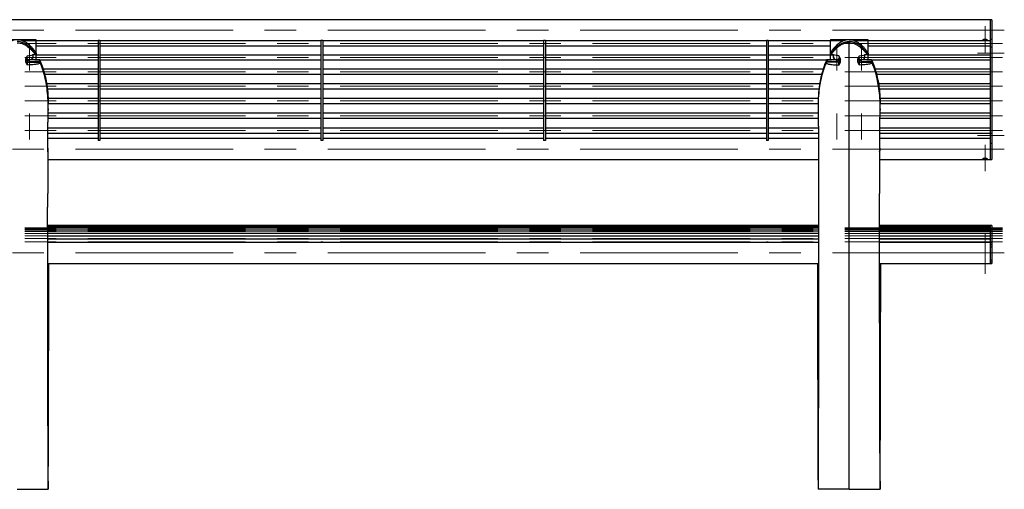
# Model space of a CAD drawing. Header units: millimetres. Extents: x 69 to 334, y 137 to 214.
# Tile 3 of 3: x 175 to 334, y 139 to 214. Entities that reach past the tile are written whole.
import ezdxf

# ---------------------------------------------------------------- set-up
doc = ezdxf.new("R2010")
doc.units = ezdxf.units.MM
doc.linetypes.add('CENTERX2', pattern=[20.32, 12.7, -2.54, 2.54, -2.54])
doc.layers.add('FORMAT', color=7, linetype='Continuous')

msp = doc.modelspace()

# ---------------------------------------------------------------- linework, layer by layer
at = {"color": 7, "linetype": 'Continuous', "lineweight": 25}
for p, q in [((331.2, 214.29), (151.8, 214.29)), ((331.5, 214.29), (331.2, 214.29)), ((331.2, 214.29), (331.2, 211.12)), ((331.5, 214.29), (331.5, 211.12)), ((171.5, 211.08), (177.5, 211.08)), ((177.5, 211.08), (177.5, 210.92)), ((305.5, 211.08), (305.5, 210.92)), ((305.5, 211.08), (311.5, 211.08)), ((311.5, 211.08), (311.5, 210.92)), ((331.5, 211.12), (331.2, 211.12)), ((331.2, 211.12), (331.2, 209.88)), ((331.5, 211.12), (331.5, 209.88)), ((175.31, 210.92), (177.5, 210.92)), ((177.5, 210.92), (187.53, 210.92)), ((177.5, 210.92), (177.5, 208.98)), ((187.53, 210.88), (177.5, 210.88)), ((177.5, 210.08), (187.53, 210.08)), ((187.83, 210.92), (187.53, 210.92)), ((187.53, 210.92), (187.53, 194.86)), ((187.83, 210.92), (223.41, 210.92)), ((187.83, 210.92), (187.83, 194.86)), ((223.41, 210.88), (187.83, 210.88)), ((187.83, 210.08), (223.41, 210.08)), ((223.71, 210.92), (223.41, 210.92)), ((223.41, 210.92), (223.41, 194.86)), ((223.71, 210.92), (259.29, 210.92)), ((223.71, 210.92), (223.71, 194.86)), ((259.29, 210.88), (223.71, 210.88)), ((223.71, 210.08), (259.29, 210.08)), ((259.59, 210.92), (259.29, 210.92)), ((259.29, 210.92), (259.29, 194.86)), ((259.59, 210.92), (295.17, 210.92)), ((259.59, 210.92), (259.59, 194.86)), ((295.17, 210.88), (259.59, 210.88)), ((259.59, 210.08), (295.17, 210.08)), ((295.47, 210.92), (295.17, 210.92)), ((295.17, 210.92), (295.17, 194.86)), ((295.47, 210.92), (305.5, 210.92)), ((295.47, 210.92), (295.47, 194.86)), ((305.5, 210.88), (295.47, 210.88)), ((295.47, 210.08), (305.5, 210.08)), ((305.5, 210.92), (307.72, 210.92)), ((305.5, 208.98), (305.5, 210.92)), ((309.31, 210.92), (311.5, 210.92)), ((311.5, 210.92), (331.2, 210.92)), ((311.5, 210.92), (311.5, 208.98)), ((331.2, 210.88), (311.5, 210.88)), ((311.5, 210.08), (331.2, 210.08)), ((331.5, 209.88), (331.2, 209.88)), ((331.2, 209.88), (331.2, 195.98)), ((331.5, 209.88), (331.5, 195.98)), ((175.9, 208), (176.15, 208.49)), ((175.9, 207.45), (175.9, 208)), ((175.9, 207.88), (176.15, 207.46)), ((176.19, 208.5), (176.13, 208.44)), ((178.13, 207.81), (176.48, 207.88)), ((176.48, 207.64), (176.48, 207.87)), ((176.48, 207.87), (178.14, 207.8)), ((177, 208.61), (176.91, 208.61)), ((177.56, 208.65), (176.96, 208.63)), ((177, 208.63), (177, 208.17)), ((177.44, 208.79), (177.44, 208.84)), ((177.5, 208.65), (177.5, 207.83)), ((187.53, 208.61), (177.5, 208.61)), ((177.56, 208.88), (177.56, 208.65)), ((177.93, 207.81), (187.53, 207.81)), ((178.14, 207.8), (178.13, 207.81)), ((178.14, 207.57), (178.14, 207.8)), ((223.41, 208.61), (187.83, 208.61)), ((187.83, 207.81), (223.41, 207.81)), ((259.29, 208.61), (223.71, 208.61)), ((223.71, 207.81), (259.29, 207.81)), ((295.17, 208.61), (259.59, 208.61)), ((259.59, 207.81), (295.17, 207.81)), ((305.5, 208.61), (295.47, 208.61)), ((295.47, 207.81), (305.07, 207.81)), ((306.52, 207.87), (304.86, 207.8)), ((304.86, 207.8), (304.87, 207.81)), ((304.86, 207.57), (304.86, 207.8)), ((306.52, 207.88), (304.87, 207.81)), ((305.44, 208.88), (305.44, 208.65)), ((305.44, 208.65), (306.04, 208.63)), ((305.5, 207.83), (305.5, 208.65)), ((305.56, 208.79), (305.56, 208.84)), ((306, 208.17), (306, 208.63)), ((306.09, 208.61), (306, 208.61)), ((306.52, 207.64), (306.52, 207.87)), ((306.81, 208.5), (306.87, 208.44)), ((307.1, 208), (306.85, 208.49)), ((307.1, 207.88), (306.85, 207.46)), ((307.1, 207.45), (307.1, 208)), ((309.9, 208), (310.15, 208.49)), ((309.9, 207.45), (309.9, 208)), ((309.9, 207.88), (310.15, 207.46)), ((310.19, 208.5), (310.13, 208.44)), ((312.13, 207.81), (310.48, 207.88)), ((310.48, 207.64), (310.48, 207.87)), ((310.48, 207.87), (312.14, 207.8)), ((311, 208.61), (310.91, 208.61)), ((311.56, 208.65), (310.96, 208.63)), ((311, 208.63), (311, 208.17)), ((311.44, 208.79), (311.44, 208.84)), ((311.5, 208.65), (311.5, 207.83)), ((331.2, 208.61), (311.5, 208.61)), ((311.56, 208.88), (311.56, 208.65)), ((311.93, 207.81), (331.2, 207.81)), ((312.14, 207.8), (312.13, 207.81)), ((312.14, 207.57), (312.14, 207.8)), ((176.15, 207), (175.9, 207.45)), ((176.15, 207), (176.15, 207.46)), ((176.15, 207.46), (178.22, 207.38)), ((176.48, 207.64), (178.14, 207.57)), ((178.22, 207.38), (178.22, 207.3)), ((187.53, 206.31), (178.69, 206.31)), ((223.41, 206.31), (187.83, 206.31)), ((259.29, 206.31), (223.71, 206.31)), ((295.17, 206.31), (259.59, 206.31)), ((304.31, 206.31), (295.47, 206.31)), ((306.85, 207.46), (304.78, 207.38)), ((304.78, 207.38), (304.78, 207.3)), ((306.52, 207.64), (304.86, 207.57)), ((306.85, 207), (306.85, 207.46)), ((306.85, 207), (307.1, 207.45)), ((310.15, 207), (309.9, 207.45)), ((310.15, 207), (310.15, 207.46)), ((310.15, 207.46), (312.22, 207.38)), ((310.48, 207.64), (312.14, 207.57)), ((312.22, 207.38), (312.22, 207.3)), ((331.2, 206.31), (312.69, 206.31)), ((178.92, 205.51), (187.53, 205.51)), ((187.83, 205.51), (223.41, 205.51)), ((223.71, 205.51), (259.29, 205.51)), ((259.59, 205.51), (295.17, 205.51)), ((295.47, 205.51), (304.08, 205.51)), ((312.92, 205.51), (331.2, 205.51)), ((187.53, 203.98), (179.24, 203.98)), ((179.35, 203.18), (187.53, 203.18)), ((223.41, 203.98), (187.83, 203.98)), ((187.83, 203.18), (223.41, 203.18)), ((259.29, 203.98), (223.71, 203.98)), ((223.71, 203.18), (259.29, 203.18)), ((295.17, 203.98), (259.59, 203.98)), ((259.59, 203.18), (295.17, 203.18)), ((303.76, 203.98), (295.47, 203.98)), ((295.47, 203.18), (303.65, 203.18)), ((331.2, 203.98), (313.24, 203.98)), ((313.35, 203.18), (331.2, 203.18)), ((187.53, 201.62), (179.48, 201.62)), ((223.41, 201.62), (187.83, 201.62)), ((259.29, 201.62), (223.71, 201.62)), ((295.17, 201.62), (259.59, 201.62)), ((303.52, 201.62), (295.47, 201.62)), ((331.2, 201.62), (313.48, 201.62)), ((179.5, 199.95), (179.49, 199.74)), ((179.5, 200.82), (187.53, 200.82)), ((179.5, 200.37), (179.5, 200.68)), ((187.83, 200.82), (223.41, 200.82)), ((223.71, 200.82), (259.29, 200.82)), ((259.59, 200.82), (295.17, 200.82)), ((295.47, 200.82), (303.5, 200.82)), ((303.5, 200.68), (303.5, 200.37)), ((303.5, 199.95), (303.51, 199.74)), ((313.5, 199.95), (313.49, 199.74)), ((313.5, 200.82), (331.2, 200.82)), ((313.5, 200.37), (313.5, 200.68)), ((179.47, 198.44), (187.53, 198.44)), ((187.53, 199.24), (179.48, 199.24)), ((223.41, 199.24), (187.83, 199.24)), ((187.83, 198.44), (223.41, 198.44)), ((259.29, 199.24), (223.71, 199.24)), ((223.71, 198.44), (259.29, 198.44)), ((295.17, 199.24), (259.59, 199.24)), ((259.59, 198.44), (295.17, 198.44)), ((303.52, 199.24), (295.47, 199.24)), ((295.47, 198.44), (303.53, 198.44)), ((313.47, 198.44), (331.2, 198.44)), ((331.2, 199.24), (313.48, 199.24)), ((187.53, 196.84), (179.45, 196.84)), ((223.41, 196.84), (187.83, 196.84)), ((259.29, 196.84), (223.71, 196.84)), ((295.17, 196.84), (259.59, 196.84)), ((303.55, 196.84), (295.47, 196.84)), ((331.2, 196.84), (313.45, 196.84)), ((179.44, 196.04), (187.53, 196.04)), ((187.53, 195.16), (179.44, 195.16)), ((187.83, 196.04), (223.41, 196.04)), ((223.41, 195.16), (187.83, 195.16)), ((223.71, 196.04), (259.29, 196.04)), ((259.29, 195.16), (223.71, 195.16)), ((259.59, 196.04), (295.17, 196.04)), ((295.17, 195.16), (259.59, 195.16)), ((295.47, 196.04), (303.56, 196.04)), ((303.56, 195.16), (295.47, 195.16)), ((313.44, 196.04), (331.2, 196.04)), ((331.2, 195.16), (313.44, 195.16)), ((331.5, 195.98), (331.2, 195.98)), ((331.2, 195.98), (331.2, 194.35)), ((331.5, 195.98), (331.5, 194.35)), ((179.43, 193.6), (179.42, 192.71)), ((187.83, 194.86), (187.53, 194.86)), ((223.71, 194.86), (223.41, 194.86)), ((259.59, 194.86), (259.29, 194.86)), ((295.47, 194.86), (295.17, 194.86)), ((303.57, 193.57), (303.58, 192.71)), ((313.43, 193.6), (313.42, 192.71)), ((331.5, 194.35), (331.2, 194.35)), ((331.2, 194.35), (331.2, 191.79)), ((331.5, 194.35), (331.5, 191.79)), ((179.42, 191.79), (303.58, 191.79)), ((313.42, 191.79), (331.2, 191.79)), ((331.2, 191.79), (331.5, 191.79)), ((303.59, 181.2), (179.41, 181.2)), ((303.59, 181.14), (179.41, 181.14)), ((303.59, 181.02), (179.41, 181.02)), ((303.59, 180.84), (179.41, 180.84)), ((331.2, 181.2), (313.41, 181.2)), ((331.2, 181.14), (313.41, 181.14)), ((331.2, 181.02), (313.41, 181.02)), ((331.2, 180.84), (313.41, 180.84)), ((331.5, 181.2), (331.2, 181.2)), ((331.2, 181.2), (331.2, 178.4)), ((331.5, 181.2), (331.5, 178.4)), ((303.59, 180.6), (179.41, 180.6)), ((303.59, 180.29), (179.41, 180.29)), ((303.59, 179.91), (179.41, 179.91)), ((303.59, 179.48), (179.41, 179.48)), ((331.2, 180.6), (313.41, 180.6)), ((331.2, 180.29), (313.41, 180.29)), ((331.2, 179.91), (313.41, 179.91)), ((331.2, 179.48), (313.41, 179.48)), ((303.59, 178.98), (179.41, 178.98)), ((303.59, 178.45), (179.41, 178.45)), ((187.83, 179), (187.53, 179)), ((187.53, 179), (187.53, 178.98)), ((187.83, 178.49), (187.53, 178.49)), ((187.53, 178.49), (187.53, 178.45)), ((187.83, 179), (187.83, 178.98)), ((187.83, 178.49), (187.83, 178.45)), ((223.71, 179), (223.41, 179)), ((223.41, 179), (223.41, 178.98)), ((223.71, 178.49), (223.41, 178.49)), ((223.41, 178.49), (223.41, 178.45)), ((223.71, 179), (223.71, 178.98)), ((223.71, 178.49), (223.71, 178.45)), ((259.59, 179), (259.29, 179)), ((259.29, 179), (259.29, 178.98)), ((259.59, 178.49), (259.29, 178.49)), ((259.29, 178.49), (259.29, 178.45)), ((259.59, 179), (259.59, 178.98)), ((259.59, 178.49), (259.59, 178.45)), ((295.47, 179), (295.17, 179)), ((295.17, 179), (295.17, 178.98)), ((295.47, 178.49), (295.17, 178.49)), ((295.17, 178.49), (295.17, 178.45)), ((295.47, 179), (295.47, 178.98)), ((295.47, 178.49), (295.47, 178.45)), ((331.2, 178.98), (313.41, 178.98)), ((331.2, 178.45), (313.41, 178.45)), ((331.5, 178.4), (331.2, 178.4)), ((331.2, 178.4), (331.2, 178.4)), ((331.2, 178.4), (331.2, 175.08)), ((331.2, 178.14), (331.5, 178.14)), ((331.2, 177.73), (331.5, 177.73)), ((331.2, 177.73), (331.2, 175.61)), ((331.5, 178.4), (331.5, 178.14)), ((331.5, 178.14), (331.5, 177.73)), ((331.5, 177.73), (331.5, 175.61)), ((179.41, 175.08), (303.59, 175.08)), ((313.41, 175.08), (331.2, 175.08)), ((331.5, 175.61), (331.2, 175.61)), ((331.2, 175.36), (331.5, 175.36)), ((331.2, 175.08), (331.5, 175.08)), ((331.2, 175.08), (331.5, 175.08)), ((331.2, 175.08), (331.2, 175.08)), ((331.5, 175.61), (331.5, 175.36)), ((331.5, 175.36), (331.5, 175.08)), ((331.5, 175.08), (331.5, 175.08)), ((179.5, 140.03), (179.5, 138.75)), ((303.5, 140.03), (303.5, 138.75)), ((313.5, 140.03), (313.5, 138.75))]:
    msp.add_line(p, q, dxfattribs=at)
at = {"color": 7, "linetype": 'Continuous', "lineweight": 25, "flags": 128}
for points in [[(176.48, 207.87), (176.48, 207.88), (176.48, 207.88)], [(306.52, 207.87), (306.52, 207.88), (306.52, 207.88)], [(310.48, 207.87), (310.48, 207.88), (310.48, 207.88)]]:
    msp.add_lwpolyline(points, dxfattribs=at)
at = {"color": 7, "linetype": 'Continuous', "lineweight": 25}
for centre, radius, start, end in [((176.49, 208.13), 0.487, 166.9359, 268.7612), ((176.49, 208.37), 0.496, 195.1584, 268.236), ((176.51, 208.33), 0.486, 288.5205, 359.2491), ((176.53, 208.17), 0.474, 319.1537, 359.8338), ((306.49, 208.33), 0.485, 180.6443, 251.5862), ((306.47, 208.17), 0.474, 180.1662, 220.8463), ((306.51, 208.13), 0.487, 271.2365, 13.3041), ((306.51, 208.37), 0.496, 271.7632, 344.9132), ((310.49, 208.13), 0.487, 166.9359, 268.7612), ((310.49, 208.37), 0.496, 195.0868, 268.2368), ((310.51, 208.33), 0.486, 288.5205, 359.2491), ((310.53, 208.17), 0.474, 319.1537, 359.8338)]:
    msp.add_arc(centre, radius, start, end, dxfattribs=at)
for centre, start_param, end_param in [((174.5, 200.44), 5.623863, 5.653691), ((308.5, 200.44), 0.629495, 0.659322), ((308.5, 200.44), 5.623863, 5.653691), ((174.5, 200.44), 5.443344, 5.468823), ((174.5, 200.37), 5.42729, 5.443344), ((174.5, 200.37), 5.117665, 5.42729), ((308.5, 200.37), 0.855896, 1.16552), ((308.5, 200.37), 0.839842, 0.855896), ((308.5, 200.44), 0.814362, 0.839842), ((308.5, 200.44), 5.443344, 5.468823), ((308.5, 200.37), 5.42729, 5.443344), ((308.5, 200.37), 5.117665, 5.42729), ((174.5, 200.37), 4.99165, 5.117665), ((174.5, 200.37), 4.838275, 4.99165), ((308.5, 200.37), 1.291535, 1.44491), ((308.5, 200.37), 1.16552, 1.291535), ((308.5, 200.37), 4.99165, 5.117665), ((308.5, 200.37), 4.838275, 4.99165), ((174.5, 200.37), 4.672008, 4.838275), ((308.5, 200.37), 1.44491, 1.611177), ((308.5, 200.37), 4.672008, 4.838275), ((174.5, 200.37), 4.63643, 4.672008), ((308.5, 200.37), 1.611177, 1.646756), ((308.5, 200.37), 4.63643, 4.672008)]:
    msp.add_ellipse(centre, major_axis=(0, 10.38), ratio=0.481524, start_param=start_param, end_param=end_param, dxfattribs=at)
for points, knots in [([(177.56, 208.88), (177.49, 208.99), (177.33, 209.25), (177.03, 209.65), (176.67, 210.05), (176.26, 210.41), (175.82, 210.7), (175.38, 210.91), (174.93, 211.03), (174.48, 211.08), (174.02, 211.03), (173.57, 210.89), (173.17, 210.7), (172.82, 210.47), (172.45, 210.16), (172.07, 209.76), (171.72, 209.32), (171.52, 209.02), (171.44, 208.88)], [0, 0, 0, 0, 0.04989, 0.119754, 0.18972, 0.259413, 0.325631, 0.391733, 0.44589, 0.500006, 0.560953, 0.621972, 0.675322, 0.728948, 0.78245, 0.860799, 0.939216, 1, 1, 1, 1]), ([(311.56, 208.88), (311.49, 208.99), (311.33, 209.25), (311.03, 209.65), (310.67, 210.05), (310.26, 210.41), (309.82, 210.7), (309.38, 210.91), (308.93, 211.03), (308.48, 211.08), (308.02, 211.03), (307.57, 210.89), (307.17, 210.7), (306.82, 210.47), (306.45, 210.16), (306.07, 209.76), (305.72, 209.32), (305.52, 209.02), (305.44, 208.88)], [0, 0, 0, 0, 0.04989, 0.119754, 0.18972, 0.259413, 0.325631, 0.391733, 0.44589, 0.500006, 0.560953, 0.621972, 0.675322, 0.728948, 0.78245, 0.860799, 0.939216, 1, 1, 1, 1]), ([(330.4, 211.12), (330.44, 211.12), (330.53, 211.12), (330.65, 211.09), (330.74, 211.04), (330.8, 211), (330.81, 210.96), (330.77, 210.94), (330.69, 210.92), (330.59, 210.92), (330.45, 210.92), (330.32, 210.92), (330.19, 210.92), (330.09, 210.93), (330.02, 210.94), (329.99, 210.97), (330.01, 211.01), (330.07, 211.05), (330.17, 211.09), (330.28, 211.12), (330.36, 211.12), (330.4, 211.12)], [0, 0, 0, 0, 0.052652, 0.105267, 0.158823, 0.213035, 0.266245, 0.318399, 0.370999, 0.424882, 0.478965, 0.531753, 0.583793, 0.636772, 0.690923, 0.744681, 0.797129, 0.849357, 0.902739, 0.956967, 1, 1, 1, 1]), ([(177.44, 208.79), (177.44, 208.8), (177.27, 209.05), (177, 209.4), (176.6, 209.83), (176.25, 210.14), (175.84, 210.43), (175.41, 210.63), (175, 210.75), (174.71, 210.79), (174.54, 210.8), (174.5, 210.8)], [0, 0, 0, 0, 0.009833, 0.244603, 0.364253, 0.484877, 0.623007, 0.764486, 0.865798, 0.969552, 1, 1, 1, 1]), ([(174.5, 210.57), (174.53, 210.57), (174.69, 210.57), (174.96, 210.54), (175.35, 210.43), (175.77, 210.25), (176.17, 209.99), (176.52, 209.71), (176.82, 209.41), (177.11, 209.09), (177.29, 208.86), (177.37, 208.74), (177.37, 208.73)], [0, 0, 0, 0, 0.029017, 0.127874, 0.228986, 0.367165, 0.50896, 0.629106, 0.750329, 0.874172, 0.998655, 1, 1, 1, 1]), ([(305.56, 208.79), (305.56, 208.8), (305.73, 209.05), (306, 209.4), (306.4, 209.83), (306.75, 210.14), (307.16, 210.43), (307.59, 210.63), (308, 210.75), (308.29, 210.79), (308.46, 210.8), (308.5, 210.8)], [0, 0, 0, 0, 0.009833, 0.244603, 0.364253, 0.484877, 0.623007, 0.764486, 0.865798, 0.969552, 1, 1, 1, 1]), ([(308.5, 210.57), (308.47, 210.57), (308.31, 210.57), (308.04, 210.54), (307.65, 210.43), (307.23, 210.25), (306.83, 209.99), (306.48, 209.71), (306.18, 209.41), (305.89, 209.09), (305.71, 208.86), (305.63, 208.74), (305.63, 208.73)], [0, 0, 0, 0, 0.029017, 0.127874, 0.228986, 0.367165, 0.50896, 0.629106, 0.750329, 0.874172, 0.998655, 1, 1, 1, 1]), ([(308.5, 210.8), (308.5, 210.79), (308.5, 210.76), (308.5, 210.69), (308.5, 210.62), (308.5, 210.58), (308.5, 210.57)], [0, 0, 0, 0, 0.306232, 0.612465, 0.918696, 1, 1, 1, 1]), ([(311.44, 208.79), (311.44, 208.8), (311.27, 209.05), (311, 209.4), (310.6, 209.83), (310.25, 210.14), (309.84, 210.43), (309.41, 210.63), (309, 210.75), (308.71, 210.79), (308.54, 210.8), (308.5, 210.8)], [0, 0, 0, 0, 0.009833, 0.244603, 0.364253, 0.484877, 0.623007, 0.764486, 0.865798, 0.969552, 1, 1, 1, 1]), ([(308.5, 138.75), (308.5, 139.95), (308.5, 142.35), (308.5, 145.98), (308.5, 149.64), (308.5, 153.33), (308.5, 157.03), (308.5, 160.69), (308.5, 164.29), (308.5, 167.84), (308.5, 171.4), (308.5, 174.96), (308.5, 178.68), (308.5, 182.54), (308.5, 186.55), (308.5, 190.56), (308.5, 194.57), (308.5, 198.58), (308.5, 202.59), (308.5, 206.59), (308.5, 209.24), (308.5, 210.57)], [0, 0, 0, 0, 0.0519868, 0.1039502, 0.1558996, 0.2078439, 0.2597924, 0.3117541, 0.3607672, 0.409808, 0.4588845, 0.5080048, 0.5571772, 0.6121286, 0.6671679, 0.7223077, 0.7775613, 0.8329424, 0.8884657, 0.9441463, 1, 1, 1, 1]), ([(308.5, 210.57), (308.53, 210.57), (308.69, 210.57), (308.96, 210.54), (309.35, 210.43), (309.77, 210.25), (310.17, 209.99), (310.52, 209.71), (310.82, 209.41), (311.11, 209.09), (311.29, 208.86), (311.37, 208.74), (311.37, 208.73)], [0, 0, 0, 0, 0.029017, 0.127874, 0.228986, 0.367165, 0.50896, 0.629106, 0.750329, 0.874172, 0.998655, 1, 1, 1, 1]), ([(176.15, 208.49), (176.3, 208.51), (176.6, 208.55), (177.02, 208.63), (177.26, 208.7), (177.37, 208.73)], [0, 0, 0, 0, 0.329554, 0.665946, 1, 1, 1, 1]), ([(177.37, 208.73), (177.37, 208.74), (177.4, 208.74), (177.43, 208.76), (177.44, 208.78), (177.44, 208.79)], [0, 0, 0, 0, 0.071585, 0.510258, 1, 1, 1, 1]), ([(178.14, 207.8), (178.16, 207.75), (178.35, 207.32), (178.65, 206.51), (178.98, 205.33), (179.23, 204.13), (179.39, 202.93), (179.48, 201.78), (179.49, 201.04), (179.5, 200.68)], [0, 0, 0, 0, 0.024846, 0.189725, 0.355844, 0.524891, 0.694652, 0.85126, 1, 1, 1, 1]), ([(304.86, 207.8), (304.84, 207.75), (304.65, 207.32), (304.35, 206.51), (304.02, 205.33), (303.77, 204.13), (303.61, 202.93), (303.52, 201.78), (303.51, 201.04), (303.5, 200.68)], [0, 0, 0, 0, 0.024846, 0.189725, 0.355844, 0.524891, 0.694652, 0.85126, 1, 1, 1, 1]), ([(305.63, 208.73), (305.63, 208.74), (305.6, 208.74), (305.57, 208.76), (305.56, 208.78), (305.56, 208.79)], [0, 0, 0, 0, 0.071585, 0.510258, 1, 1, 1, 1]), ([(306.85, 208.49), (306.7, 208.51), (306.4, 208.55), (305.98, 208.63), (305.74, 208.7), (305.63, 208.73)], [0, 0, 0, 0, 0.329554, 0.665946, 1, 1, 1, 1]), ([(310.15, 208.49), (310.3, 208.51), (310.6, 208.55), (311.02, 208.63), (311.26, 208.7), (311.37, 208.73)], [0, 0, 0, 0, 0.329554, 0.665946, 1, 1, 1, 1]), ([(311.37, 208.73), (311.37, 208.74), (311.4, 208.74), (311.43, 208.76), (311.44, 208.78), (311.44, 208.79)], [0, 0, 0, 0, 0.071585, 0.510258, 1, 1, 1, 1]), ([(312.14, 207.8), (312.16, 207.75), (312.35, 207.32), (312.65, 206.51), (312.98, 205.33), (313.23, 204.13), (313.39, 202.93), (313.48, 201.78), (313.49, 201.04), (313.5, 200.68)], [0, 0, 0, 0, 0.024846, 0.189725, 0.355844, 0.524891, 0.694652, 0.85126, 1, 1, 1, 1]), ([(178.22, 207.3), (178.17, 207.27), (178.05, 207.22), (177.79, 207.15), (177.44, 207.09), (177.03, 207.05), (176.6, 207.02), (176.3, 207), (176.15, 207)], [0, 0, 0, 0, 0.1394241, 0.2821479, 0.4602039, 0.6430234, 0.820565, 1, 1, 1, 1]), ([(304.78, 207.3), (304.83, 207.27), (304.95, 207.22), (305.21, 207.15), (305.56, 207.09), (305.97, 207.05), (306.4, 207.02), (306.7, 207), (306.85, 207)], [0, 0, 0, 0, 0.139424, 0.282148, 0.460204, 0.643023, 0.820565, 1, 1, 1, 1]), ([(312.22, 207.3), (312.17, 207.27), (312.05, 207.22), (311.79, 207.15), (311.44, 207.09), (311.03, 207.05), (310.6, 207.02), (310.3, 207), (310.15, 207)], [0, 0, 0, 0, 0.1394241, 0.2821479, 0.4602039, 0.6430234, 0.820565, 1, 1, 1, 1]), ([(179.42, 193.02), (179.42, 193.18), (179.43, 193.42), (179.43, 193.72), (179.43, 193.92), (179.43, 194.11), (179.43, 194.29), (179.43, 194.48), (179.43, 194.71), (179.44, 194.98), (179.44, 195.31), (179.44, 195.68), (179.44, 196.06), (179.45, 196.39), (179.45, 196.66), (179.45, 196.93), (179.46, 197.19), (179.46, 197.48), (179.46, 197.78), (179.47, 198.09), (179.47, 198.4), (179.48, 198.73), (179.48, 199.04), (179.48, 199.3), (179.49, 199.47), (179.49, 199.58), (179.49, 199.66), (179.49, 199.71), (179.49, 199.73), (179.49, 199.74)], [0, 0, 0, 0, 0.0687197, 0.0999761, 0.1281405, 0.1534928, 0.1793591, 0.2067203, 0.2361016, 0.2754956, 0.3226732, 0.3773263, 0.4339589, 0.4825324, 0.5214546, 0.551182, 0.5951667, 0.6350367, 0.6767166, 0.7242914, 0.7647277, 0.8144457, 0.8662986, 0.8982048, 0.9268897, 0.9444059, 0.9647953, 0.9885447, 1, 1, 1, 1]), ([(303.51, 199.74), (303.51, 199.73), (303.51, 199.71), (303.51, 199.66), (303.51, 199.58), (303.51, 199.47), (303.52, 199.29), (303.52, 199.02), (303.53, 198.72), (303.53, 198.42), (303.53, 198.16), (303.54, 197.88), (303.54, 197.58), (303.54, 197.28), (303.55, 197.03), (303.55, 196.79), (303.55, 196.49), (303.56, 196.11), (303.56, 195.67), (303.56, 195.24), (303.57, 194.88), (303.57, 194.6), (303.57, 194.37), (303.57, 194.17), (303.57, 193.96), (303.57, 193.7), (303.58, 193.38), (303.58, 193.13), (303.58, 193.01)], [0, 0, 0, 0, 0.011444, 0.035169, 0.055538, 0.073036, 0.101692, 0.140668, 0.188046, 0.232744, 0.269937, 0.300073, 0.351771, 0.398448, 0.428404, 0.460508, 0.501725, 0.556678, 0.623644, 0.68811, 0.740401, 0.777691, 0.808414, 0.83735, 0.864899, 0.895116, 0.950097, 1, 1, 1, 1]), ([(313.42, 193.02), (313.42, 193.18), (313.43, 193.42), (313.43, 193.72), (313.43, 193.92), (313.43, 194.11), (313.43, 194.29), (313.43, 194.48), (313.43, 194.71), (313.44, 194.98), (313.44, 195.31), (313.44, 195.68), (313.44, 196.06), (313.45, 196.39), (313.45, 196.66), (313.45, 196.93), (313.46, 197.19), (313.46, 197.48), (313.46, 197.78), (313.47, 198.09), (313.47, 198.4), (313.48, 198.73), (313.48, 199.04), (313.48, 199.3), (313.49, 199.47), (313.49, 199.58), (313.49, 199.66), (313.49, 199.71), (313.49, 199.73), (313.49, 199.74)], [0, 0, 0, 0, 0.0687197, 0.0999761, 0.1281405, 0.1534928, 0.1793591, 0.2067203, 0.2361016, 0.2754956, 0.3226732, 0.3773263, 0.4339589, 0.4825324, 0.5214546, 0.551182, 0.5951667, 0.6350367, 0.6767166, 0.7242914, 0.7647277, 0.8144457, 0.8662986, 0.8982048, 0.9268897, 0.9444059, 0.9647953, 0.9885447, 1, 1, 1, 1]), ([(179.42, 192.71), (179.42, 192.71), (179.42, 192.66), (179.42, 192.27), (179.42, 191.55), (179.41, 190.53), (179.41, 189.51), (179.41, 188.14), (179.41, 187.07), (179.41, 186.35), (179.41, 186.32)], [0, 0, 0, 0, 0.000001, 0.025326, 0.183995, 0.34291, 0.5025, 0.662287, 0.986115, 1, 1, 1, 1]), ([(303.58, 192.71), (303.58, 192.71), (303.58, 192.66), (303.58, 192.27), (303.58, 191.55), (303.59, 190.53), (303.59, 189.51), (303.59, 188.14), (303.59, 187.07), (303.59, 186.35), (303.59, 186.32)], [0, 0, 0, 0, 0.000001, 0.025321, 0.183962, 0.342849, 0.50241, 0.662169, 0.985939, 1, 1, 1, 1]), ([(313.42, 192.71), (313.42, 192.71), (313.42, 192.66), (313.42, 192.27), (313.42, 191.55), (313.41, 190.53), (313.41, 189.51), (313.41, 188.14), (313.41, 187.07), (313.41, 186.35), (313.41, 186.32)], [0, 0, 0, 0, 0.000001, 0.025326, 0.183995, 0.34291, 0.5025, 0.662287, 0.986115, 1, 1, 1, 1]), ([(330.4, 192), (330.44, 192), (330.53, 191.99), (330.65, 191.96), (330.74, 191.92), (330.8, 191.87), (330.81, 191.84), (330.77, 191.81), (330.69, 191.8), (330.59, 191.79), (330.45, 191.79), (330.32, 191.79), (330.19, 191.79), (330.09, 191.8), (330.02, 191.82), (329.99, 191.84), (330.01, 191.88), (330.07, 191.93), (330.17, 191.97), (330.28, 191.99), (330.36, 192), (330.4, 192)], [0, 0, 0, 0, 0.052652, 0.105267, 0.158823, 0.213035, 0.266245, 0.318399, 0.370999, 0.424882, 0.478965, 0.531753, 0.583793, 0.636772, 0.690923, 0.744681, 0.797129, 0.849357, 0.902739, 0.956967, 1, 1, 1, 1]), ([(179.5, 139.85), (179.5, 140.46), (179.49, 141.75), (179.48, 143.73), (179.47, 145.76), (179.47, 147.72), (179.46, 149.61), (179.46, 151.41), (179.45, 153.13), (179.45, 154.69), (179.45, 156.11), (179.44, 157.39), (179.44, 158.57), (179.44, 159.64), (179.44, 160.6), (179.43, 161.44), (179.43, 162.12), (179.43, 162.64), (179.43, 163.04), (179.43, 163.41), (179.43, 163.8), (179.43, 164.27), (179.43, 164.85), (179.42, 165.54), (179.42, 166.34), (179.42, 167.61), (179.42, 169.36), (179.41, 171.59), (179.41, 173.38), (179.41, 174.68), (179.41, 175.44), (179.41, 176.11), (179.41, 176.7), (179.41, 177.19), (179.41, 177.6), (179.41, 177.89), (179.41, 178.09), (179.41, 178.25), (179.41, 178.46), (179.41, 178.74), (179.41, 179.09), (179.41, 179.47), (179.41, 179.88), (179.41, 180.78), (179.4, 182.18), (179.41, 183.65), (179.41, 184.69), (179.41, 185.27), (179.41, 185.81), (179.41, 186.16), (179.41, 186.31), (179.41, 186.32)], [0, 0, 0, 0, 0.042195, 0.089775, 0.135576, 0.179484, 0.22139, 0.261174, 0.298714, 0.333901, 0.363413, 0.390892, 0.416286, 0.439482, 0.460076, 0.477983, 0.493172, 0.503165, 0.511465, 0.518639, 0.526713, 0.536525, 0.548691, 0.563377, 0.580595, 0.59912, 0.64441, 0.691339, 0.739866, 0.75706, 0.773161, 0.787342, 0.799603, 0.809941, 0.818355, 0.824846, 0.828532, 0.831099, 0.834877, 0.841434, 0.848534, 0.856896, 0.865372, 0.873903, 0.91337, 0.953349, 0.965918, 0.978486, 0.990099, 0.999779, 1, 1, 1, 1]), ([(303.59, 186.32), (303.59, 186.29), (303.59, 186.09), (303.59, 185.67), (303.59, 185.04), (303.59, 183.88), (303.59, 182.78), (303.59, 181.74), (303.59, 181.27), (303.59, 180.8), (303.59, 180.33), (303.59, 179.87), (303.59, 179.41), (303.59, 178.99), (303.59, 178.65), (303.59, 178.41), (303.59, 178.26), (303.59, 178.14), (303.59, 178.01), (303.59, 177.78), (303.59, 177.4), (303.59, 176.92), (303.59, 176.4), (303.59, 175.86), (303.59, 175.24), (303.59, 174.58), (303.59, 173.41), (303.59, 171.8), (303.58, 169.77), (303.58, 168.13), (303.58, 166.89), (303.58, 166.03), (303.57, 165.26), (303.57, 164.6), (303.57, 164.06), (303.57, 163.63), (303.57, 163.25), (303.57, 162.88), (303.57, 162.45), (303.57, 161.89), (303.57, 161.16), (303.56, 160.25), (303.56, 159.22), (303.56, 158.1), (303.56, 156.88), (303.55, 155.57), (303.55, 154.17), (303.55, 152.69), (303.54, 151.13), (303.54, 149.44), (303.53, 147.62), (303.53, 145.68), (303.52, 143.68), (303.51, 141.72), (303.5, 140.45), (303.5, 139.85)], [0, 0, 0, 0, 0.001381, 0.0127971, 0.0265387, 0.0407902, 0.0855703, 0.0955462, 0.1054565, 0.1152963, 0.1250654, 0.1347631, 0.1443891, 0.1536892, 0.1610577, 0.1657789, 0.1687219, 0.1706648, 0.1732814, 0.1766282, 0.1853284, 0.1968453, 0.2067955, 0.2181813, 0.2310014, 0.2452539, 0.2601166, 0.3042036, 0.3469792, 0.3884111, 0.4074702, 0.4261064, 0.4426532, 0.4565785, 0.4678954, 0.4767946, 0.4844167, 0.4918005, 0.5008124, 0.5115139, 0.5280665, 0.5474729, 0.5696999, 0.5938376, 0.6200909, 0.6484091, 0.6787377, 0.7110136, 0.7451647, 0.7811106, 0.8226166, 0.8660707, 0.9113672, 0.9583971, 1, 1, 1, 1]), ([(313.5, 139.85), (313.5, 140.46), (313.49, 141.75), (313.48, 143.73), (313.47, 145.76), (313.47, 147.72), (313.46, 149.61), (313.46, 151.41), (313.45, 153.13), (313.45, 154.69), (313.45, 156.11), (313.44, 157.39), (313.44, 158.57), (313.44, 159.64), (313.44, 160.6), (313.43, 161.44), (313.43, 162.12), (313.43, 162.64), (313.43, 163.04), (313.43, 163.41), (313.43, 163.8), (313.43, 164.27), (313.43, 164.85), (313.42, 165.54), (313.42, 166.34), (313.42, 167.61), (313.42, 169.36), (313.41, 171.59), (313.41, 173.38), (313.41, 174.68), (313.41, 175.44), (313.41, 176.11), (313.41, 176.7), (313.41, 177.19), (313.41, 177.6), (313.41, 177.89), (313.41, 178.09), (313.41, 178.25), (313.41, 178.46), (313.41, 178.74), (313.41, 179.09), (313.41, 179.47), (313.41, 179.88), (313.41, 180.78), (313.4, 182.18), (313.41, 183.65), (313.41, 184.69), (313.41, 185.27), (313.41, 185.81), (313.41, 186.16), (313.41, 186.31), (313.41, 186.32)], [0, 0, 0, 0, 0.042195, 0.089775, 0.135576, 0.179484, 0.22139, 0.261174, 0.298714, 0.333901, 0.363413, 0.390892, 0.416286, 0.439482, 0.460076, 0.477983, 0.493172, 0.503165, 0.511465, 0.518639, 0.526713, 0.536525, 0.548691, 0.563377, 0.580595, 0.59912, 0.64441, 0.691339, 0.739866, 0.75706, 0.773161, 0.787342, 0.799603, 0.809941, 0.818355, 0.824846, 0.828532, 0.831099, 0.834877, 0.841434, 0.848534, 0.856896, 0.865372, 0.873903, 0.91337, 0.953349, 0.965918, 0.978486, 0.990099, 0.999779, 1, 1, 1, 1]), ([(179.5, 138.75), (179.5, 138.85), (179.5, 139.09), (179.5, 139.44), (179.51, 139.78), (179.51, 140.09), (179.51, 140.42), (179.51, 140.78), (179.51, 141.25), (179.51, 141.83), (179.52, 142.5), (179.52, 143.16), (179.52, 143.94), (179.53, 144.83), (179.53, 145.8), (179.53, 146.71), (179.54, 147.8), (179.54, 149.14), (179.55, 150.77), (179.55, 152.47), (179.56, 154.18), (179.56, 155.86), (179.57, 157.45), (179.57, 158.72), (179.57, 159.7), (179.57, 160.41), (179.57, 161.19), (179.58, 162.06), (179.58, 163.05), (179.58, 164.16), (179.58, 165.38), (179.58, 166.73), (179.59, 168.18), (179.59, 169.75), (179.59, 171.42), (179.59, 173.2), (179.6, 174.43), (179.6, 175.07), (179.6, 175.08)], [0, 0, 0, 0, 0.0083801, 0.0194582, 0.0283984, 0.0370999, 0.0467054, 0.0572168, 0.0686366, 0.0884197, 0.1087691, 0.128256, 0.1468793, 0.1779867, 0.206343, 0.231956, 0.2560768, 0.3003898, 0.3463639, 0.3940352, 0.4430941, 0.4882967, 0.5315414, 0.5728425, 0.5916407, 0.6101026, 0.630556, 0.6540113, 0.6804803, 0.7099758, 0.7425112, 0.7780992, 0.8167516, 0.8584767, 0.9024518, 0.949393, 0.999291, 1, 1, 1, 1]), ([(303.4, 175.08), (303.4, 175.04), (303.4, 174.34), (303.41, 173.04), (303.41, 171.21), (303.41, 169.52), (303.41, 167.97), (303.42, 166.64), (303.42, 165.52), (303.42, 164.59), (303.42, 163.74), (303.42, 162.97), (303.42, 162.27), (303.42, 161.54), (303.43, 160.78), (303.43, 159.97), (303.43, 159.2), (303.43, 158.46), (303.43, 157.75), (303.43, 157.05), (303.44, 156.32), (303.44, 155.48), (303.44, 154.53), (303.44, 153.44), (303.45, 152.26), (303.45, 151), (303.46, 149.69), (303.46, 148.4), (303.46, 147.18), (303.47, 146.06), (303.47, 145.03), (303.48, 144.1), (303.48, 143.26), (303.48, 142.47), (303.49, 141.87), (303.49, 141.43), (303.49, 141.14), (303.49, 140.83), (303.49, 140.47), (303.49, 140.01), (303.5, 139.44), (303.5, 139), (303.5, 138.76), (303.5, 138.75)], [0, 0, 0, 0, 0.003222, 0.055086, 0.10338, 0.148099, 0.189248, 0.226836, 0.253881, 0.278744, 0.301434, 0.321958, 0.340347, 0.357681, 0.380153, 0.401777, 0.422558, 0.442499, 0.461604, 0.479956, 0.499525, 0.521163, 0.548362, 0.578253, 0.610842, 0.646146, 0.684192, 0.721845, 0.756926, 0.789424, 0.819326, 0.84662, 0.871293, 0.893652, 0.915612, 0.924218, 0.932812, 0.941393, 0.95135, 0.964244, 0.980117, 0.999004, 1, 1, 1, 1]), ([(313.5, 138.75), (313.5, 138.85), (313.5, 139.09), (313.5, 139.44), (313.51, 139.78), (313.51, 140.09), (313.51, 140.42), (313.51, 140.78), (313.51, 141.25), (313.51, 141.83), (313.52, 142.5), (313.52, 143.16), (313.52, 143.94), (313.53, 144.83), (313.53, 145.8), (313.53, 146.71), (313.54, 147.8), (313.54, 149.14), (313.55, 150.77), (313.55, 152.47), (313.56, 154.18), (313.56, 155.86), (313.57, 157.45), (313.57, 158.72), (313.57, 159.7), (313.57, 160.41), (313.57, 161.19), (313.58, 162.06), (313.58, 163.05), (313.58, 164.16), (313.58, 165.38), (313.58, 166.73), (313.59, 168.18), (313.59, 169.75), (313.59, 171.42), (313.59, 173.2), (313.6, 174.43), (313.6, 175.07), (313.6, 175.08)], [0, 0, 0, 0, 0.00838, 0.019458, 0.028398, 0.0371, 0.046705, 0.057217, 0.068637, 0.08842, 0.108769, 0.128256, 0.146879, 0.177987, 0.206343, 0.231956, 0.256077, 0.30039, 0.346364, 0.394035, 0.443094, 0.488297, 0.531541, 0.572842, 0.591641, 0.610103, 0.630556, 0.654011, 0.68048, 0.709976, 0.742511, 0.778099, 0.816752, 0.858477, 0.902452, 0.949393, 0.999291, 1, 1, 1, 1]), ([(174.5, 138.75), (174.68, 138.75), (175.05, 138.75), (175.61, 138.75), (176.16, 138.75), (176.7, 138.75), (177.22, 138.75), (177.72, 138.75), (178.2, 138.75), (178.61, 138.75), (178.94, 138.75), (179.16, 138.75), (179.34, 138.75), (179.44, 138.75), (179.49, 138.75), (179.49, 138.75), (179.5, 138.75), (179.5, 138.75)], [0, 0, 0, 0, 0.075312, 0.151123, 0.228553, 0.306559, 0.381878, 0.457735, 0.535278, 0.613401, 0.662926, 0.713832, 0.763442, 0.814594, 0.860313, 0.906797, 1, 1, 1, 1]), ([(308.5, 138.75), (308.32, 138.75), (307.95, 138.75), (307.39, 138.75), (306.84, 138.75), (306.3, 138.75), (305.78, 138.75), (305.28, 138.75), (304.8, 138.75), (304.39, 138.75), (304.06, 138.75), (303.84, 138.75), (303.66, 138.75), (303.56, 138.75), (303.51, 138.75), (303.51, 138.75), (303.5, 138.75), (303.5, 138.75)], [0, 0, 0, 0, 0.075312, 0.151123, 0.228553, 0.306559, 0.381878, 0.457735, 0.535278, 0.613401, 0.662926, 0.713832, 0.763442, 0.814594, 0.860313, 0.906797, 1, 1, 1, 1]), ([(308.5, 138.75), (308.68, 138.75), (309.05, 138.75), (309.61, 138.75), (310.16, 138.75), (310.7, 138.75), (311.22, 138.75), (311.72, 138.75), (312.2, 138.75), (312.61, 138.75), (312.94, 138.75), (313.16, 138.75), (313.34, 138.75), (313.44, 138.75), (313.49, 138.75), (313.49, 138.75), (313.5, 138.75), (313.5, 138.75)], [0, 0, 0, 0, 0.075312, 0.151123, 0.228553, 0.306559, 0.381878, 0.457735, 0.535278, 0.613401, 0.662926, 0.713832, 0.763442, 0.814594, 0.860313, 0.906797, 1, 1, 1, 1])]:
    msp.add_open_spline(points, degree=3, knots=knots, dxfattribs=at)
at = {"layer": 'FORMAT', "linetype": 'CENTERX2', "lineweight": 18, "ltscale": 2}
for p, q in [((331.2, 212.6), (151.8, 212.6)), ((330.4, 209.02), (330.4, 213.27)), ((333.5, 212.6), (331.2, 212.6)), ((333.2, 210.48), (149.8, 210.48)), ((176.5, 206.12), (176.5, 210.36)), ((306.5, 206.12), (306.5, 210.36)), ((310.5, 206.12), (310.5, 210.36)), ((333.2, 208.21), (149.8, 208.21)), ((333.5, 208.93), (329.2, 208.93)), ((333.2, 205.91), (149.8, 205.91)), ((333.2, 203.58), (149.8, 203.58)), ((333.2, 201.22), (149.8, 201.22)), ((333.2, 198.84), (149.8, 198.84)), ((176.5, 195.04), (176.5, 199.19)), ((306.5, 195.04), (306.5, 199.19)), ((310.5, 195.04), (310.5, 199.19)), ((333.2, 196.44), (149.8, 196.44)), ((333.5, 195.65), (329.2, 195.65)), ((330.4, 189.9), (330.4, 194.15)), ((331.2, 193.48), (151.8, 193.48)), ((333.5, 193.48), (331.2, 193.48)), ((333.2, 180.8), (149.8, 180.8)), ((333.2, 180.79), (149.8, 180.79)), ((333.2, 180.74), (149.8, 180.74)), ((333.2, 180.71), (149.8, 180.71)), ((333.2, 180.62), (149.8, 180.62)), ((333.2, 180.57), (149.8, 180.57)), ((333.2, 180.44), (149.8, 180.44)), ((333.2, 180.2), (149.8, 180.2)), ((333.2, 179.89), (149.8, 179.89)), ((333.2, 179.51), (149.8, 179.51)), ((330.4, 173.41), (330.4, 179.85)), ((333.2, 179.09), (149.8, 179.09)), ((333.2, 179.08), (149.8, 179.08)), ((333.2, 178.58), (149.8, 178.58)), ((331.2, 176.76), (151.8, 176.76)), ((333.5, 176.76), (331.2, 176.76))]:
    msp.add_line(p, q, dxfattribs=at)

doc.saveas('drawing.dxf')
